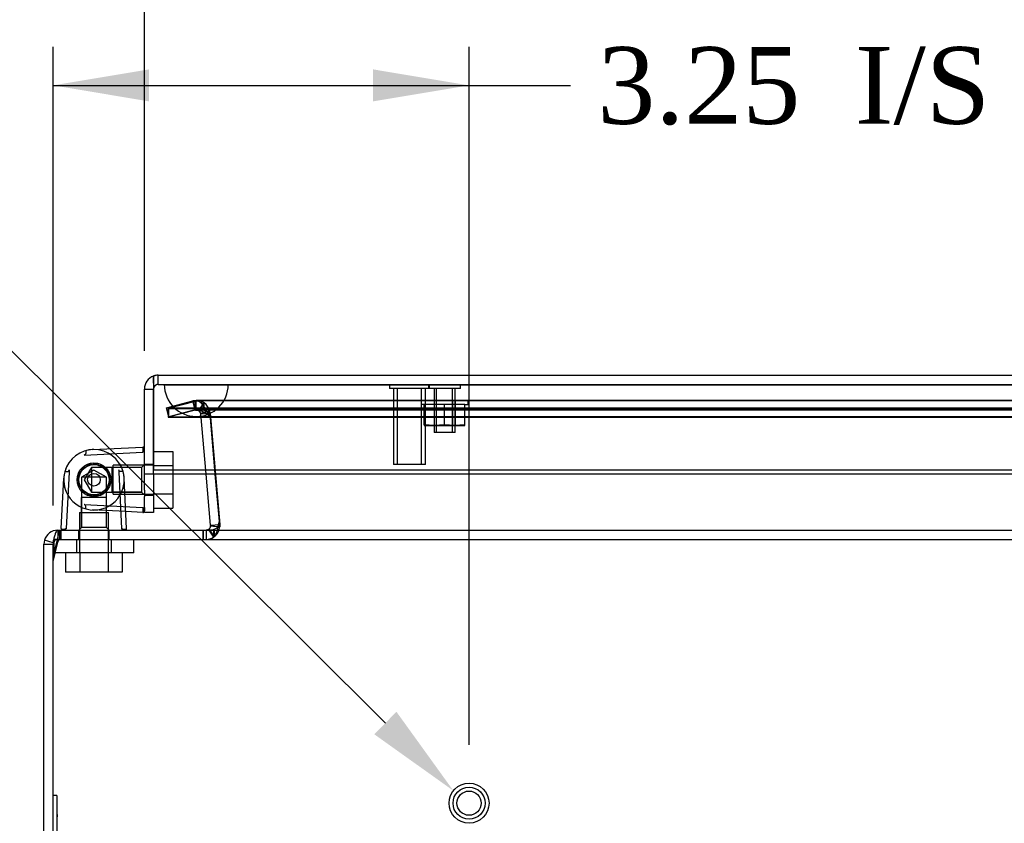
# Model space of a CAD drawing. Header units: inches. Extents: x 1 to 150, y -1 to 99.
# Tile 4 of 17: x 40.03 to 47.72, y 17.55 to 23.82. Entities that reach past the tile are written whole.
import ezdxf
from ezdxf import colors
from ezdxf.entities.mleader import LeaderData, LeaderLine
from ezdxf.enums import TextEntityAlignment as Align
from ezdxf.lldxf.tags import DXFTag
from ezdxf.math import Vec2, Vec3

# ---------------------------------------------------------------- set-up
doc = ezdxf.new("R2010")
doc.units = ezdxf.units.IN
doc.header["$MEASUREMENT"] = 0
for name, color, linetype in [('COM70220', 7, 'Continuous'), ('COM70700-1', 7, 'Continuous'), ('COM70702-6', 7, 'Continuous'), ('COM70703-1', 7, 'Continuous'), ('COM70705-3', 7, 'Continuous'), ('Default', 7, 'Continuous'), ('HNG86659-1', 7, 'Continuous'), ('HNG86659-2', 7, 'Continuous'), ('LAB86820', 7, 'Continuous'), ('NTS18118', 7, 'Continuous'), ('SCS86661', 7, 'Continuous'), ('STD26063', 7, 'Continuous'), ('STD26258', 7, 'Continuous'), ('WAM30017', 7, 'Continuous')]:
    doc.layers.add(name, color=color, linetype=linetype)
doc.styles.add('SEACAD_Times_New_Roman', font='times.ttf')
tags = doc.linetypes.add('HIDDEN2', pattern=[0.1875, 0.125, -0.0625]).pattern_tags.tags
tags[6:7] = [DXFTag(74, 4), DXFTag(75, 0), DXFTag(340, '0'), DXFTag(46, 0.0), DXFTag(50, 0.0), DXFTag(44, 0.0), DXFTag(45, 0.0)]
tags[4:5] = [DXFTag(74, 4), DXFTag(75, 0), DXFTag(340, '0'), DXFTag(46, 0.0), DXFTag(50, 0.0), DXFTag(44, 0.0), DXFTag(45, 0.0)]
doc.dimstyles.new('HAMMOND_(STH_-_120x80)', dxfattribs={"dimtxt": 0.6, "dimasz": 0.75, "dimexe": 0.3, "dimexo": 0.3, "dimgap": 0.15, "dimtad": 0, "dimtih": 1, "dimtoh": 1, "dimzin": 0, "dimdsep": 46, "dimtxsty": 'SEACAD_Times_New_Roman', "dimblk1": '_SE_FILLED', "dimblk2": '_SE_FILLED', "dimsah": 1, "dimcen": 0.3, "dimadec": 0, "dimazin": 0, "dimtfac": 0.8, "dimtofl": 0, "dimtmove": 0, "dimatfit": 3, "dimfxl": 1, "dimtolj": 1, "dimtzin": 0, "dimarcsym": 0})

# ---------------------------------------------------------------- blocks, each defined once
blk = doc.blocks.new('SE4')
at = {"layer": 'COM70220', "color": 7, "linetype": 'HIDDEN2'}
for p, q in [((41.1597, 20.972), (41.6587, 20.972)), ((41.1597, 20.971), (41.1597, 20.972)), ((41.1597, 20.971), (41.6587, 20.971)), ((41.4087, 20.969), (41.1597, 20.971)), ((41.6577, 20.971), (41.4087, 20.969)), ((41.4087, 20.969), (41.6587, 20.969)), ((41.6577, 20.972), (41.6577, 20.971)), ((41.6587, 20.972), (54.7777, 20.972)), ((41.6587, 20.971), (54.7777, 20.971)), ((41.6587, 20.969), (54.7777, 20.969)), ((41.4087, 20.723), (41.6587, 20.723)), ((41.6587, 20.723), (54.7777, 20.723))]:
    blk.add_line(p, q, dxfattribs=at)
blk.add_arc((41.4087, 20.973), 0.25, 180, 0, dxfattribs=at)
at = {"layer": 'COM70700-1', "color": 7, "linetype": 'HIDDEN2'}
for p, q in [((41.1766, 20.7896), (41.3812, 20.8445)), ((41.1953, 20.7201), (41.1766, 20.7896)), ((41.3998, 20.7749), (41.1953, 20.7201)), ((41.4092, 20.8481), (41.3812, 20.8445)), ((41.3998, 20.7749), (41.3812, 20.8445)), ((41.4092, 20.7761), (41.3998, 20.7749)), ((41.4092, 20.7761), (41.4092, 20.8481)), ((41.4294, 20.7699), (41.4092, 20.7761)), ((41.4294, 20.7699), (41.4699, 20.8295)), ((41.4441, 20.7487), (41.4294, 20.7699)), ((41.4441, 20.7487), (41.514, 20.7659)), ((41.445, 20.7433), (41.4441, 20.7487)), ((41.445, 20.7433), (41.5167, 20.7496)), ((41.4862, 20.2725), (41.445, 20.7433)), ((41.5167, 20.7496), (41.514, 20.7659)), ((41.5167, 20.7496), (41.5928, 19.8804)), ((41.5211, 19.8681), (41.5928, 19.8623)), ((41.584, 19.863), (41.5928, 19.8623)), ((41.5922, 19.8804), (41.5928, 19.8804)), ((41.5928, 19.8804), (41.5928, 19.8623)), ((40.3265, 19.835), (40.3265, 19.763)), ((40.4895, 19.835), (40.4895, 19.763)), ((40.7295, 19.763), (40.7295, 19.835)), ((41.464, 19.835), (41.464, 19.763)), ((41.4852, 19.835), (41.4852, 19.763)), ((41.5047, 19.8407), (41.5437, 19.7802)), ((41.5068, 19.8422), (41.5499, 19.7846)), ((41.5084, 19.835), (41.5437, 19.7802)), ((41.5122, 19.835), (41.5499, 19.7846)), ((41.5499, 19.7846), (41.5437, 19.7802)), ((40.2919, 19.7371), (40.2228, 19.7572))]:
    blk.add_line(p, q, dxfattribs=at)
at = {"layer": 'COM70700-1', "color": 7, "linetype": 'Continuous'}
for p, q in [((41.5211, 19.8742), (41.4862, 20.2725)), ((41.5211, 19.8742), (41.5922, 19.8804)), ((41.5211, 19.8742), (41.5211, 19.8681)), ((41.5211, 19.8681), (41.584, 19.863)), ((41.5047, 19.8407), (41.4852, 19.835)), ((41.5068, 19.8422), (41.5047, 19.8407)), ((41.5047, 19.8407), (41.5084, 19.835)), ((41.5068, 19.8422), (41.5122, 19.835)), ((40.2228, 19.7573), (40.2185, 19.727)), ((40.2185, 19.727), (40.2905, 19.727)), ((40.2185, 7.943), (40.2185, 19.727)), ((40.2919, 19.7371), (40.2228, 19.7573))]:
    blk.add_line(p, q, dxfattribs=at)
at = {"layer": 'COM70700-1', "color": 7, "linetype": 'HIDDEN2'}
for centre, radius, start, end in [((41.4092, 20.7401), 0.108, 55.78983, 90.00003), ((41.4092, 20.7401), 0.108, 13.7843, 55.78993), ((41.4852, 19.871), 0.108, 306.83489, 355.38239), ((41.485, 19.8716), 0.1086, 270.09242, 302.68445), ((40.3265, 19.727), 0.036, 90, 137.40666)]:
    blk.add_arc(centre, radius, start, end, dxfattribs=at)
at = {"layer": 'COM70700-1', "color": 7, "linetype": 'Continuous'}
for centre, radius, start, end in [((41.4852, 19.871), 0.036, 306.83504, 355.38224), ((40.3265, 19.727), 0.108, 90.00003, 163.68899), ((40.3265, 19.727), 0.036, 137.40666, 163.68902)]:
    blk.add_arc(centre, radius, start, end, dxfattribs=at)
at = {"layer": 'COM70702-6', "color": 7, "linetype": 'HIDDEN2'}
for p, q in [((41.4026, 20.8408), (41.1905, 20.7859)), ((41.1905, 20.7859), (55.2465, 20.7859)), ((41.1905, 20.7859), (41.1905, 20.7164)), ((41.4026, 20.7713), (41.4026, 20.8408)), ((55.0202, 20.8445), (41.4167, 20.8445)), ((41.4026, 20.7713), (41.1905, 20.7164)), ((41.1905, 20.7164), (55.2465, 20.7164)), ((55.0202, 20.7725), (41.4167, 20.7725)), ((41.5226, 20.7202), (41.4968, 20.7459)), ((41.4968, 20.7397), (41.4968, 20.7459)), ((41.5226, 20.714), (41.4968, 20.7397)), ((41.5881, 19.9382), (41.5226, 20.7202)), ((41.5226, 20.7202), (41.5226, 20.714)), ((41.5881, 19.932), (41.5226, 20.714)), ((41.5881, 19.9382), (41.5881, 19.932)), ((41.5823, 19.871), (41.5823, 19.871)), ((41.5839, 19.8742), (41.5839, 19.8804)), ((41.5897, 19.9122), (41.5897, 19.9184)), ((40.3423, 19.763), (40.3423, 19.835)), ((40.3525, 19.763), (40.3525, 19.835)), ((41.4621, 19.763), (41.4621, 19.835)), ((40.2905, 19.6207), (40.3284, 19.7727)), ((40.2905, 19.5903), (40.3284, 19.7422)), ((40.3284, 19.7422), (40.3284, 19.7727))]:
    blk.add_line(p, q, dxfattribs=at)
for centre in [(41.4621, 19.9184), (41.4621, 19.9122)]:
    blk.add_ellipse(centre, major_axis=(-0.1276, 0), ratio=0.996195, start_param=2.838142, end_param=3.297963, dxfattribs=at)
for points, knots in [([(41.4026, 20.8408), (41.4104, 20.8449), (41.4183, 20.8456), (41.434, 20.8401), (41.4418, 20.834), (41.4575, 20.816), (41.4654, 20.8041), (41.4811, 20.7769), (41.4889, 20.7616), (41.4968, 20.7459)], [0, 0, 0, 0, 0.25, 0.25, 0.5, 0.5, 0.75, 0.75, 1, 1, 1, 1]), ([(41.4026, 20.7713), (41.4104, 20.7726), (41.4183, 20.7729), (41.434, 20.7711), (41.4418, 20.769), (41.4575, 20.763), (41.4654, 20.7591), (41.4811, 20.75), (41.4889, 20.7449), (41.4968, 20.7397)], [0, 0, 0, 0, 0.25, 0.25, 0.5, 0.5, 0.75, 0.75, 1, 1, 1, 1]), ([(41.4621, 19.763), (41.4688, 19.763), (41.4755, 19.763), (41.4888, 19.7631), (41.4954, 19.7633), (41.5082, 19.7643), (41.5145, 19.7651), (41.5265, 19.7683), (41.5322, 19.7707), (41.5431, 19.7777), (41.5482, 19.7825), (41.5577, 19.7949), (41.562, 19.8026), (41.5698, 19.8209), (41.5733, 19.8316), (41.5793, 19.8549), (41.5819, 19.8676), (41.5839, 19.8804)], [0, 0, 0, 0, 0.125, 0.125, 0.25, 0.25, 0.375, 0.375, 0.5, 0.5, 0.625, 0.625, 0.75, 0.75, 0.875, 0.875, 1, 1, 1, 1]), ([(41.5605, 19.8475), (41.5624, 19.8487), (41.5662, 19.8513), (41.5715, 19.856), (41.5764, 19.8616), (41.5806, 19.8677), (41.5828, 19.872), (41.5839, 19.8742)], [0.7379545, 0.7379545, 0.7379545, 0.7379545, 0.7882141, 0.843718, 0.8974268, 0.9494645, 1, 1, 1, 1]), ([(40.3284, 19.7727), (40.3307, 19.7912), (40.333, 19.8071), (40.3376, 19.8291), (40.3399, 19.835), (40.3423, 19.835)], [0, 0, 0, 0, 0.5, 0.5, 1, 1, 1, 1]), ([(41.5094, 19.8355), (41.5111, 19.8356), (41.5155, 19.8358), (41.5224, 19.8364), (41.5302, 19.8373), (41.5401, 19.8391), (41.5473, 19.8412), (41.5518, 19.8431)], [0.3361809, 0.3361809, 0.3361809, 0.3361809, 0.3726029, 0.4321969, 0.4906952, 0.5479785, 0.6623429, 0.6623429, 0.6623429, 0.6623429]), ([(40.3284, 19.7422), (40.3296, 19.7453), (40.3307, 19.7482), (40.333, 19.7533), (40.3342, 19.7555), (40.3365, 19.7592), (40.3376, 19.7606), (40.3399, 19.7625), (40.3411, 19.763), (40.3423, 19.763)], [0, 0, 0, 0, 0.25, 0.25, 0.5, 0.5, 0.75, 0.75, 1, 1, 1, 1])]:
    blk.add_open_spline(points, degree=3, knots=knots, dxfattribs=at)
at = {"layer": 'COM70702-6', "color": 7, "linetype": 'Continuous'}
blk.add_open_spline([(41.4621, 19.835), (41.4651, 19.835), (41.471, 19.835), (41.48, 19.835), (41.4888, 19.8351), (41.4975, 19.8352), (41.5044, 19.8353), (41.5083, 19.8355), (41.5094, 19.8355)], degree=3, knots=[0, 0, 0, 0, 0.0630925, 0.1260117, 0.1885878, 0.2506526, 0.3120425, 0.3361809, 0.3361809, 0.3361809, 0.3361809], dxfattribs=at)
at = {"layer": 'COM70703-1', "color": 7, "linetype": 'HIDDEN2'}
for p, q in [((41.3998, 20.8445), (41.1953, 20.7896)), ((41.1953, 20.7896), (55.2417, 20.7896)), ((41.1953, 20.7201), (41.1953, 20.7896)), ((41.3998, 20.7749), (41.1953, 20.7201)), ((41.4092, 20.8481), (41.3998, 20.8445)), ((41.3998, 20.7749), (41.3998, 20.8445)), ((41.4092, 20.7761), (41.4092, 20.8481)), ((55.0278, 20.8481), (41.4092, 20.8481)), ((41.4633, 20.7713), (41.4092, 20.7761)), ((55.0278, 20.7761), (41.4092, 20.7761)), ((41.4633, 20.7713), (41.4633, 20.8335)), ((41.4699, 20.8295), (41.4633, 20.8335)), ((41.4699, 20.7699), (41.4699, 20.8295)), ((41.1953, 20.7201), (55.2417, 20.7201)), ((41.4699, 20.7699), (41.4633, 20.7713)), ((41.513, 20.7487), (41.4699, 20.7699)), ((41.513, 20.7487), (41.513, 20.7659)), ((41.5167, 20.7433), (41.513, 20.7487)), ((41.5928, 19.8804), (41.5167, 20.7496)), ((41.5167, 20.7433), (41.5167, 20.7496)), ((41.5579, 20.2725), (41.5167, 20.7433)), ((41.5912, 19.8623), (41.592, 19.8712)), ((41.5912, 19.8681), (41.5912, 19.8623)), ((41.5928, 19.8742), (41.5928, 19.8804)), ((40.3265, 19.835), (40.3265, 19.763)), ((41.4852, 19.835), (41.4852, 19.763)), ((41.5435, 19.8407), (41.5435, 19.7802)), ((41.5499, 19.8422), (41.5499, 19.7846)), ((40.293, 19.7371), (40.293, 19.7573)), ((40.3265, 19.763), (56.1105, 19.763))]:
    blk.add_line(p, q, dxfattribs=at)
at = {"layer": 'COM70703-1', "color": 7, "linetype": 'Continuous'}
for p, q in [((41.5928, 19.8742), (41.5579, 20.2725)), ((41.5912, 19.8681), (41.5928, 19.8742)), ((41.592, 19.8712), (41.592, 19.8711)), ((40.3265, 19.835), (56.1105, 19.835)), ((41.4852, 19.835), (41.5435, 19.8407)), ((41.5435, 19.8407), (41.5499, 19.8422)), ((40.293, 19.7573), (40.2905, 19.727)), ((40.2905, 7.907), (40.2905, 19.727))]:
    blk.add_line(p, q, dxfattribs=at)
blk.add_arc((41.4499, 20.0472), 0.2281, 296.02185, 308.27765, dxfattribs=at)
blk.add_open_spline([(40.3265, 19.835), (40.3237, 19.835), (40.3209, 19.8331), (40.3153, 19.8258), (40.3125, 19.8204), (40.307, 19.8065), (40.3042, 19.7981), (40.2986, 19.779), (40.2958, 19.7685), (40.293, 19.7573)], degree=3, knots=[0, 0, 0, 0, 0.25, 0.25, 0.5, 0.5, 0.75, 0.75, 1, 1, 1, 1], dxfattribs=at)
at = {"layer": 'COM70705-3', "color": 7, "linetype": 'Continuous'}
for p, q in [((41.0752, 21.0388), (41.0752, 21.0389)), ((41.0752, 21.0389), (41.0752, 20.9387)), ((41.0752, 21.0388), (41.0752, 20.937)), ((41.0753, 20.9827), (41.0753, 21.04)), ((41.1112, 21.045), (55.3252, 21.045)), ((41.0032, 20.937), (41.0752, 20.937)), ((41.0032, 20.2725), (41.0032, 20.937)), ((41.0752, 20.2725), (41.0752, 20.937)), ((41.0753, 20.9827), (41.0753, 20.3029)), ((41.0752, 20.2725), (41.0032, 20.2725)), ((41.0032, 20.1475), (41.0032, 20.2725)), ((41.0752, 20.2725), (41.0752, 20.1475)), ((41.0753, 20.2725), (41.0753, 20.3029)), ((55.3611, 20.3029), (41.0753, 20.3029)), ((55.3611, 20.2725), (41.0753, 20.2725)), ((41.0032, 20.1475), (41.0032, 20.098)), ((41.0032, 20.0151), (41.0032, 20.098)), ((41.0752, 20.1475), (41.0752, 20.098)), ((41.0752, 20.098), (41.0752, 19.973)), ((41.0032, 19.973), (41.0032, 19.9846)), ((41.0752, 19.973), (41.0032, 19.973))]:
    blk.add_line(p, q, dxfattribs=at)
at = {"layer": 'COM70705-3', "color": 7, "linetype": 'HIDDEN2'}
for p, q in [((41.1112, 20.973), (41.1112, 21.045)), ((41.1112, 20.973), (55.3252, 20.973)), ((41.0752, 20.3487), (41.0032, 20.3487)), ((41.0032, 20.1087), (41.0752, 20.1087))]:
    blk.add_line(p, q, dxfattribs=at)
at = {"layer": 'COM70705-3', "color": 7, "linetype": 'Continuous'}
for radius, start, end in [(0.108, 109.47122, 180), (0.108, 90, 109.44907), (0.036, 177.32016, 180)]:
    blk.add_arc((41.1112, 20.937), radius, start, end, dxfattribs=at)
at = {"layer": 'COM70705-3', "color": 7, "linetype": 'HIDDEN2'}
blk.add_arc((41.1112, 20.937), 0.036, 90, 177.32016, dxfattribs=at)
at = {"layer": 'COM70705-3', "color": 7, "linetype": 'Continuous'}
blk.add_ellipse((41.1112, 20.937), major_axis=(-0.1189, 0), ratio=0.908294, start_param=4.712389, end_param=5.019287, dxfattribs=at)
at = {"layer": 'COM70705-3', "color": 7, "linetype": 'HIDDEN2'}
blk.add_ellipse((41.1112, 20.937), major_axis=(-0.0396, 0), ratio=0.908294, start_param=4.712389, end_param=5.846853, dxfattribs=at)
at = {"layer": 'HNG86659-1', "color": 7, "linetype": 'Continuous'}
for p, q in [((40.5979, 20.4646), (40.9908, 20.484)), ((40.9914, 20.4446), (40.9917, 20.4453)), ((40.3542, 19.8474), (40.3735, 20.2403)), ((40.4153, 20.2886), (40.3936, 19.8483)), ((40.4162, 20.3054), (40.4153, 20.2886)), ((40.8028, 20.3054), (40.8036, 20.2886)), ((40.8036, 20.2886), (40.8253, 19.8483)), ((40.8648, 19.8474), (40.8454, 20.2403)), ((40.9914, 20.0128), (40.9917, 20.0122)), ((41.0032, 20.0122), (41.0032, 20.0151)), ((41.0032, 20.0122), (41.0032, 19.9852)), ((40.9908, 19.9734), (40.8582, 19.98)), ((40.3936, 19.8483), (40.3935, 19.8459)), ((40.8253, 19.8483), (40.8254, 19.8459))]:
    blk.add_line(p, q, dxfattribs=at)
at = {"layer": 'HNG86659-1', "color": 7, "linetype": 'HIDDEN2'}
for p, q in [((40.5327, 20.422), (40.9923, 20.4447)), ((40.5898, 20.3255), (40.534, 20.2287)), ((40.5898, 20.3255), (40.5898, 20.1319)), ((40.6805, 20.3255), (40.5898, 20.3255)), ((40.7489, 20.3255), (40.6805, 20.3255)), ((40.9819, 20.3255), (40.7489, 20.3255)), ((40.9819, 20.3255), (40.7489, 20.3255)), ((40.7489, 20.3255), (40.7489, 20.1319)), ((41.0032, 20.3468), (40.9819, 20.3255)), ((40.9819, 20.3255), (40.9819, 20.1319)), ((40.6095, 20.3042), (40.5127, 20.2484)), ((40.7063, 20.2484), (40.5127, 20.2484)), ((40.5127, 20.2484), (40.5127, 20.0893)), ((40.7063, 20.2484), (40.6095, 20.3042)), ((40.7063, 20.0893), (40.7063, 20.2484)), ((40.534, 20.2287), (40.5898, 20.1319)), ((40.5127, 20.0893), (40.5127, 19.8563)), ((40.5127, 19.8563), (40.5127, 20.0893)), ((40.7063, 20.0893), (40.5127, 20.0893)), ((40.5898, 20.1319), (40.6811, 20.1319)), ((40.6811, 20.1319), (40.7489, 20.1319)), ((40.7063, 19.8563), (40.7063, 20.0893)), ((40.7063, 19.8563), (40.7063, 20.0893)), ((40.7489, 20.1319), (40.9819, 20.1319)), ((40.9819, 20.1319), (40.7489, 20.1319)), ((40.9819, 20.1319), (41.0032, 20.1106)), ((40.5327, 20.0354), (40.9923, 20.0128)), ((40.8582, 19.98), (40.5979, 19.9928)), ((40.5127, 19.8563), (40.4914, 19.835)), ((40.7063, 19.8563), (40.5127, 19.8563)), ((40.7276, 19.835), (40.7063, 19.8563)), ((40.3936, 19.8468), (40.3929, 19.8465)), ((40.8254, 19.8468), (40.826, 19.8465))]:
    blk.add_line(p, q, dxfattribs=at)
for radius in [0.1319, 0.1319, 0.1201]:
    blk.add_circle((40.6095, 20.2287), radius, dxfattribs=at)
at = {"layer": 'HNG86659-1', "color": 7, "linetype": 'Continuous'}
for centre, radius, start, end in [((40.9914, 20.4722), 0.0118, 74.64095, 92.81757), ((40.7937, 20.479), 0.2008, 350.34044, 1.32736), ((40.9914, 20.4722), 0.0118, 0, 74.63771), ((40.6095, 20.2287), 0.2362, 90, 164.53106), ((40.6095, 20.2287), 0.2362, 90, 103.6388), ((40.6095, 20.2287), 0.2362, 15.46894, 90), ((40.6095, 20.2287), 0.2362, 164.53106, 177.1792), ((40.6095, 20.2287), 0.2362, 2.8208, 15.46894), ((40.7935, 19.9785), 0.201, 358.67748, 9.65473), ((40.9914, 19.9852), 0.0118, 267.18243, 285.35905), ((40.9914, 19.9852), 0.0118, 285.36229, 0), ((40.366, 19.8468), 0.0118, 177.1792, 198.68891), ((40.366, 19.8468), 0.0118, 198.68891, 270), ((40.3759, 20.0139), 0.1722, 262.94724, 272.05175), ((40.843, 20.0139), 0.1722, 267.94826, 277.05276), ((40.853, 19.8468), 0.0118, 270, 341.31109), ((40.853, 19.8468), 0.0118, 341.31109, 2.8208)]:
    blk.add_arc(centre, radius, start, end, dxfattribs=at)
at = {"layer": 'HNG86659-1', "color": 7, "linetype": 'HIDDEN2'}
for centre, radius, start, end in [((40.8243, 20.4623), 0.1722, 357.94825, 7.05276), ((40.6095, 20.2287), 0.2362, 54.61945, 59.26349), ((40.6095, 20.2287), 0.2362, 152.38612, 210.73651), ((40.6095, 20.2287), 0.2362, 10.22325, 31.53006), ((40.6095, 20.2287), 0.2362, 177.1792, 210.73651), ((40.6095, 20.2287), 0.2362, 329.26308, 8.93563), ((40.6095, 20.2287), 0.2362, 329.26349, 2.8208), ((40.6095, 20.2287), 0.2362, 210.73651, 329.26349), ((40.8243, 19.9952), 0.1722, 352.94724, 2.05174), ((40.3592, 20.0445), 0.2008, 268.67264, 279.65956), ((40.8597, 20.0447), 0.201, 260.34527, 271.32252)]:
    blk.add_arc(centre, radius, start, end, dxfattribs=at)
for points, knots in [([(40.5465, 20.4564), (40.5462, 20.4543), (40.5461, 20.4518), (40.5458, 20.4459), (40.5458, 20.4426), (40.5454, 20.4373), (40.5452, 20.4354), (40.5444, 20.4317), (40.5437, 20.4298), (40.5414, 20.4267), (40.5398, 20.4254), (40.5364, 20.4235), (40.5346, 20.4227), (40.5327, 20.422)], [0, 0, 0, 0, 0.25, 0.25, 0.5, 0.5, 0.625, 0.625, 0.75, 0.75, 0.875, 0.875, 1, 1, 1, 1]), ([(40.9923, 20.4447), (40.9922, 20.4468), (40.993, 20.4487), (40.9946, 20.4525), (40.9955, 20.4543), (40.9963, 20.4561)], [0, 0, 0, 0, 0.5, 0.5, 1, 1, 1, 1]), ([(40.9963, 20.4561), (40.9984, 20.456), (41.0001, 20.4557), (41.0025, 20.4551), (41.0032, 20.4548), (41.0032, 20.4544)], [0, 0, 0, 0, 0.5, 0.5, 1, 1, 1, 1]), ([(40.5465, 20.0011), (40.5462, 20.0031), (40.5461, 20.0056), (40.5458, 20.0115), (40.5458, 20.0148), (40.5454, 20.0201), (40.5452, 20.022), (40.5444, 20.0257), (40.5437, 20.0276), (40.5414, 20.0308), (40.5398, 20.032), (40.5364, 20.034), (40.5346, 20.0347), (40.5327, 20.0354)], [0, 0, 0, 0, 0.25, 0.25, 0.5, 0.5, 0.625, 0.625, 0.75, 0.75, 0.875, 0.875, 1, 1, 1, 1]), ([(40.9923, 20.0128), (40.9922, 20.0107), (40.993, 20.0087), (40.9946, 20.005), (40.9955, 20.0031), (40.9963, 20.0013)], [0, 0, 0, 0, 0.5, 0.5, 1, 1, 1, 1]), ([(40.9963, 20.0013), (40.9984, 20.0015), (41.0001, 20.0017), (41.0025, 20.0023), (41.0032, 20.0026), (41.0032, 20.003)], [0, 0, 0, 0, 0.5, 0.5, 1, 1, 1, 1])]:
    blk.add_open_spline(points, degree=3, knots=knots, dxfattribs=at)
at = {"layer": 'HNG86659-1', "color": 7, "linetype": 'Continuous'}
for points, knots in [([(40.3818, 20.2917), (40.3839, 20.292), (40.3864, 20.2921), (40.3922, 20.2924), (40.3956, 20.2924), (40.4009, 20.2928), (40.4028, 20.293), (40.4065, 20.2938), (40.4084, 20.2945), (40.4115, 20.2968), (40.4128, 20.2984), (40.4147, 20.3018), (40.4155, 20.3036), (40.4162, 20.3054)], [0, 0, 0, 0, 0.25, 0.25, 0.5, 0.5, 0.625, 0.625, 0.75, 0.75, 0.875, 0.875, 1, 1, 1, 1]), ([(40.8371, 20.2917), (40.8351, 20.292), (40.8326, 20.2921), (40.8267, 20.2924), (40.8234, 20.2924), (40.8181, 20.2928), (40.8162, 20.293), (40.8125, 20.2938), (40.8106, 20.2945), (40.8074, 20.2968), (40.8062, 20.2984), (40.8042, 20.3018), (40.8035, 20.3036), (40.8028, 20.3054)], [0, 0, 0, 0, 0.25, 0.25, 0.5, 0.5, 0.625, 0.625, 0.75, 0.75, 0.875, 0.875, 1, 1, 1, 1]), ([(40.3935, 19.8459), (40.3914, 19.846), (40.3895, 19.8452), (40.3857, 19.8436), (40.3839, 19.8427), (40.3821, 19.8418)], [0, 0, 0, 0, 0.5, 0.5, 1, 1, 1, 1]), ([(40.3821, 19.8418), (40.3822, 19.8398), (40.3825, 19.8381), (40.383, 19.8357), (40.3834, 19.835), (40.3838, 19.835)], [0, 0, 0, 0, 0.5, 0.5, 1, 1, 1, 1]), ([(40.8254, 19.8459), (40.8275, 19.846), (40.8295, 19.8452), (40.8332, 19.8436), (40.8351, 19.8427), (40.8369, 19.8418)], [0, 0, 0, 0, 0.5, 0.5, 1, 1, 1, 1]), ([(40.8369, 19.8418), (40.8367, 19.8398), (40.8365, 19.8381), (40.8359, 19.8357), (40.8356, 19.835), (40.8352, 19.835)], [0, 0, 0, 0, 0.5, 0.5, 1, 1, 1, 1])]:
    blk.add_open_spline(points, degree=3, knots=knots, dxfattribs=at)
at = {"layer": 'HNG86659-2', "color": 7, "linetype": 'HIDDEN2'}
for p, q in [((40.5411, 20.331), (40.55, 20.3308)), ((40.55, 20.3308), (40.5543, 20.3387)), ((40.5886, 20.35), (40.5967, 20.3461)), ((40.5967, 20.3461), (40.6038, 20.3516)), ((40.6398, 20.348), (40.6456, 20.3412)), ((40.6456, 20.3412), (40.6543, 20.3433)), ((40.6857, 20.3253), (40.6883, 20.3167)), ((40.6883, 20.3167), (40.6971, 20.3151)), ((40.4878, 20.2468), (40.4937, 20.2531)), ((40.4937, 20.2531), (40.4908, 20.2612)), ((40.5054, 20.2943), (40.5136, 20.2977)), ((40.5136, 20.2977), (40.5143, 20.3067)), ((40.7184, 20.2859), (40.7173, 20.277)), ((40.7173, 20.277), (40.7247, 20.272)), ((40.7323, 20.2366), (40.7276, 20.229)), ((40.494, 20.2041), (40.4878, 20.2106)), ((40.491, 20.1957), (40.494, 20.2041)), ((40.514, 20.1592), (40.5057, 20.1627)), ((40.5147, 20.1503), (40.514, 20.1592)), ((40.7249, 20.186), (40.7175, 20.1809)), ((40.7175, 20.1809), (40.7187, 20.172)), ((40.7276, 20.229), (40.7323, 20.2214)), ((40.5505, 20.1264), (40.5415, 20.1261)), ((40.5548, 20.1185), (40.5505, 20.1264)), ((40.5973, 20.1112), (40.5892, 20.1074)), ((40.6044, 20.1058), (40.5973, 20.1112)), ((40.6461, 20.1164), (40.6403, 20.1096)), ((40.6549, 20.1144), (40.6461, 20.1164)), ((40.6887, 20.1411), (40.6861, 20.1325)), ((40.6975, 20.1427), (40.6887, 20.1411))]:
    blk.add_line(p, q, dxfattribs=at)
for radius in [0.1181, 0.0492]:
    blk.add_circle((40.6095, 20.2287), radius, dxfattribs=at)
for start, end in [(123.78598, 140.6783), (99.76812, 116.66044), (75.75026, 92.64259), (51.73241, 68.62473), (27.71455, 44.60687), (171.55384, 188.44616), (147.80383, 164.69616), (3.69669, 20.58901), (195.5717, 212.46402), (315.66098, 332.5533), (339.67884, 356.57116), (219.58955, 236.48187), (243.60741, 260.49973), (267.62527, 284.51759), (291.64312, 308.53544)]:
    blk.add_arc((40.6095, 20.2287), 0.123, start, end, dxfattribs=at)
at = {"layer": 'LAB86820', "color": 7, "linetype": 'HIDDEN2'}
for p, q in [((40.3205, 17.763), (40.2905, 17.763)), ((40.3205, 17.763), (40.3205, 14.513)), ((40.3261, 17.6101), (40.3199, 17.6101)), ((40.3261, 17.5983), (40.3199, 17.5983))]:
    blk.add_line(p, q, dxfattribs=at)
at = {"layer": 'NTS18118', "color": 7, "linetype": 'HIDDEN2'}
for p, q in [((43.1652, 20.848), (43.5332, 20.848)), ((43.1652, 20.848), (43.1652, 20.817)), ((43.1898, 20.817), (43.1652, 20.817)), ((43.1898, 20.6586), (43.1898, 20.817)), ((43.3492, 20.817), (43.1898, 20.817)), ((43.2672, 20.848), (43.2672, 20.652)), ((43.2841, 20.848), (43.2841, 20.652)), ((43.3492, 20.6586), (43.3492, 20.817)), ((43.5085, 20.817), (43.3492, 20.817)), ((43.4143, 20.652), (43.4143, 20.848)), ((43.4312, 20.848), (43.4312, 20.652)), ((43.5085, 20.6586), (43.5085, 20.817)), ((43.5085, 20.817), (43.5332, 20.817)), ((43.5332, 20.817), (43.5332, 20.848)), ((43.2695, 20.652), (43.1898, 20.6586)), ((43.1898, 20.6586), (43.1898, 20.652)), ((43.1898, 20.652), (43.2695, 20.652)), ((43.3492, 20.6586), (43.2695, 20.652)), ((43.2695, 20.652), (43.4289, 20.652)), ((43.4289, 20.652), (43.3492, 20.6586)), ((43.5085, 20.6586), (43.4289, 20.652)), ((43.4289, 20.652), (43.5085, 20.652)), ((43.5085, 20.652), (43.5085, 20.6586))]:
    blk.add_line(p, q, dxfattribs=at)
at = {"layer": 'SCS86661', "color": 7, "linetype": 'Continuous'}
for p, q in [((41.0752, 20.4498), (41.0753, 20.4498)), ((41.0752, 20.3393), (41.0753, 20.3393)), ((41.2252, 20.2725), (41.2252, 20.1182)), ((41.0752, 20.1182), (41.2252, 20.1182)), ((41.2252, 20.1182), (41.2252, 20.0076)), ((41.0752, 20.0076), (41.2252, 20.0076))]:
    blk.add_line(p, q, dxfattribs=at)
at = {"layer": 'SCS86661', "color": 7, "linetype": 'HIDDEN2'}
for p, q in [((41.0753, 20.4498), (41.2252, 20.4498)), ((41.2252, 20.4498), (41.2252, 20.3393)), ((40.7602, 20.1157), (40.7602, 20.3417)), ((41.0752, 20.3417), (40.7602, 20.3417)), ((41.0753, 20.3393), (41.2252, 20.3393)), ((41.2252, 20.3393), (41.2252, 20.2725)), ((40.7602, 20.1157), (41.0752, 20.1157)), ((40.4965, 19.973), (40.7225, 19.973)), ((40.4965, 19.973), (40.4965, 19.658)), ((40.7225, 19.658), (40.7225, 19.973)), ((40.3884, 19.658), (40.3884, 19.508)), ((40.4989, 19.658), (40.4989, 19.508)), ((40.72, 19.658), (40.72, 19.508)), ((40.8306, 19.658), (40.8306, 19.508)), ((40.4989, 19.508), (40.3884, 19.508)), ((40.72, 19.508), (40.4989, 19.508)), ((40.8306, 19.508), (40.72, 19.508))]:
    blk.add_line(p, q, dxfattribs=at)
at = {"layer": 'STD26063', "color": 7, "linetype": 'HIDDEN2'}
for p, q in [((43.2242, 20.973), (43.2242, 20.9418)), ((43.4742, 20.9418), (43.2314, 20.9418)), ((43.2672, 20.9418), (43.2672, 20.598)), ((43.2863, 20.598), (43.2863, 20.9418)), ((43.412, 20.598), (43.412, 20.9418)), ((43.4312, 20.598), (43.4312, 20.9418)), ((43.4742, 20.9418), (43.4742, 20.973)), ((43.4312, 20.598), (43.2672, 20.598))]:
    blk.add_line(p, q, dxfattribs=at)
at = {"layer": 'STD26258', "color": 7, "linetype": 'HIDDEN2'}
for p, q in [((42.9189, 20.973), (42.9189, 20.9418)), ((43.2314, 20.9418), (42.9189, 20.9418)), ((42.9502, 20.9418), (42.9502, 20.348)), ((42.9808, 20.348), (42.9808, 20.9418)), ((43.1695, 20.348), (43.1695, 20.9418)), ((43.2002, 20.348), (43.2002, 20.9418)), ((43.2314, 20.9418), (43.2314, 20.973)), ((43.2002, 20.348), (42.9502, 20.348))]:
    blk.add_line(p, q, dxfattribs=at)
for radius in [0.1562, 0.125, 0.0944]:
    blk.add_circle((43.5405, 17.703), radius, dxfattribs=at)
at = {"layer": 'WAM30017', "color": 7, "linetype": 'HIDDEN2'}
for p, q in [((40.3265, 19.763), (40.297, 19.763)), ((40.297, 19.763), (40.297, 19.658)), ((40.472, 19.763), (40.472, 19.658)), ((40.747, 19.658), (40.747, 19.763)), ((40.922, 19.658), (40.922, 19.763)), ((40.922, 19.658), (40.297, 19.658))]:
    blk.add_line(p, q, dxfattribs=at)
blk = doc.blocks.new('DMBLK401')
at = {"layer": 'Default', "linetype": 'Continuous', "transparency": 16777216}
for points in [[(41.7532, 26.2556), (41.0032, 26.1306), (41.7532, 26.0056)], [(54.6832, 26.2556), (54.6832, 26.0056), (55.4332, 26.1306)]]:
    blk.add_hatch(color=7, dxfattribs=at).paths.add_polyline_path(points)
at = {"layer": 'Default', "color": 7, "linetype": 'Continuous', "transparency": 16777216}
for p, q in [((41.0032, 21.237), (41.0032, 26.4306)), ((55.4332, 21.237), (55.4332, 26.4306)), ((46.7499, 26.1306), (41.0032, 26.1306)), ((55.4332, 26.1306), (49.6865, 26.1306))]:
    blk.add_line(p, q, dxfattribs=at)
at = {"layer": 'Default', "color": 7, "linetype": 'Continuous', "transparency": 16777216, "style": 'SEACAD_Times_New_Roman'}
for s, p in [('14.43', (47.1945, 26.4306)), ('DOOR', (46.9599, 25.5306))]:
    blk.add_text(s, height=0.6, dxfattribs=at).set_placement(p, align=Align.TOP_LEFT)
blk = doc.blocks.new('_SE_FILLED')
at = {"color": 0}
blk.add_line((0, 0), (-1, 0), dxfattribs=at)
blk.add_solid([(0, 0), (-1, -0.1665), (-1, 0.1665), (0, 0)], dxfattribs=at)
blk = doc.blocks.new('DMBLK409')
at = {"layer": 'Default', "linetype": 'Continuous', "transparency": 16777216}
for points in [[(41.0405, 23.4339), (40.2905, 23.3089), (41.0405, 23.1839)], [(42.7905, 23.4339), (42.7905, 23.1839), (43.5405, 23.3089)]]:
    blk.add_hatch(color=7, dxfattribs=at).paths.add_polyline_path(points)
at = {"layer": 'Default', "color": 7, "linetype": 'Continuous', "transparency": 16777216}
for p, q in [((40.2905, 20.027), (40.2905, 23.6089)), ((43.5405, 18.1593), (43.5405, 23.6089)), ((40.2905, 23.3089), (44.0332, 23.3089)), ((44.0332, 23.3089), (44.3332, 23.3089))]:
    blk.add_line(p, q, dxfattribs=at)
at = {"layer": 'Default', "color": 7, "linetype": 'Continuous', "transparency": 16777216, "style": 'SEACAD_Times_New_Roman'}
for s, p in [('3.25', (44.5432, 23.6089)), ('I/S', (46.5556, 23.6089))]:
    blk.add_text(s, height=0.6, dxfattribs=at).set_placement(p, align=Align.TOP_LEFT)

msp = doc.modelspace()

# ---------------------------------------------------------------- block references
at = {"layer": 'Default'}
msp.add_blockref('SE4', (0, 0), dxfattribs=at)

# ---------------------------------------------------------------- dimensions: what is measured, and where the dimension line sits
at = {"layer": 'Default', "color": 7, "linetype": 'Continuous'}
dim = msp.add_linear_dim(base=(41.0032, 26.1306), p1=(55.4332, 20.937), p2=(41.0032, 20.937), text='\\A1;<>\\PDOOR', dimstyle='HAMMOND_(STH_-_120x80)', dxfattribs=at)
dim.commit()
dim.dimension.update_dxf_attribs({"geometry": 'DMBLK401', "text_midpoint": (48.2182, 26.1306), "dimtype": 160})
dim = msp.add_linear_dim(base=(43.5405, 23.3089), p1=(40.2905, 19.727), p2=(43.5405, 17.8593), text='\\A1;<> I/S', dimstyle='HAMMOND_(STH_-_120x80)', override={"dimtmove": 1}, dxfattribs=at)
dim.commit()
dim.dimension.update_dxf_attribs({"geometry": 'DMBLK409', "text_midpoint": (44.3332, 23.3089), "dimtype": 160})

# ---------------------------------------------------------------- leaders
ml = msp.add_multileader_mtext('Standard', dxfattribs=at)
ml.set_content('{\\pxsm0.9;\\fTimes New Roman|b0||i0||c0|p34;\\W1.;GROUND STUD\\PBODY\\P}', color=7)
ml.set_leader_properties()
ml.build(insert=Vec2(0, 0))
ml.multileader.update_dxf_attribs({"dogleg_length": 0, "arrow_head_size": 0.75})
ctx = ml.context
ctx.base_point, ctx.char_height, ctx.arrow_head_size, ctx.landing_gap_size = Vec3(32.5739, 21.8484), 0.6, 0.75, 0.21
ctx.text_align_type = 1
notes = []
notes.append((ctx, [(0, (1, 1, 0), (39.1382, 22.0584), (-1, 0), 0, [(0, [(43.418, 17.8)], 0, [])])]))
ctx.mtext.insert, ctx.mtext.alignment = Vec3(35.7961, 22.365), 2
for ctx, leaders in notes:
    for number, flags, end, landing, length, lines in leaders:
        leader = LeaderData()
        leader.index, (leader.has_last_leader_line, leader.has_dogleg_vector, leader.attachment_direction) = number, flags
        leader.last_leader_point, leader.dogleg_vector, leader.dogleg_length = Vec3(end), Vec3(landing), length
        for number, points, colour, breaks in lines:
            line = LeaderLine()
            line.index, line.vertices, line.color, line.breaks = number, Vec3.list(points), colors.encode_raw_color(colour), breaks
            leader.lines.append(line)
        ctx.leaders.append(leader)

doc.saveas('drawing.dxf')
